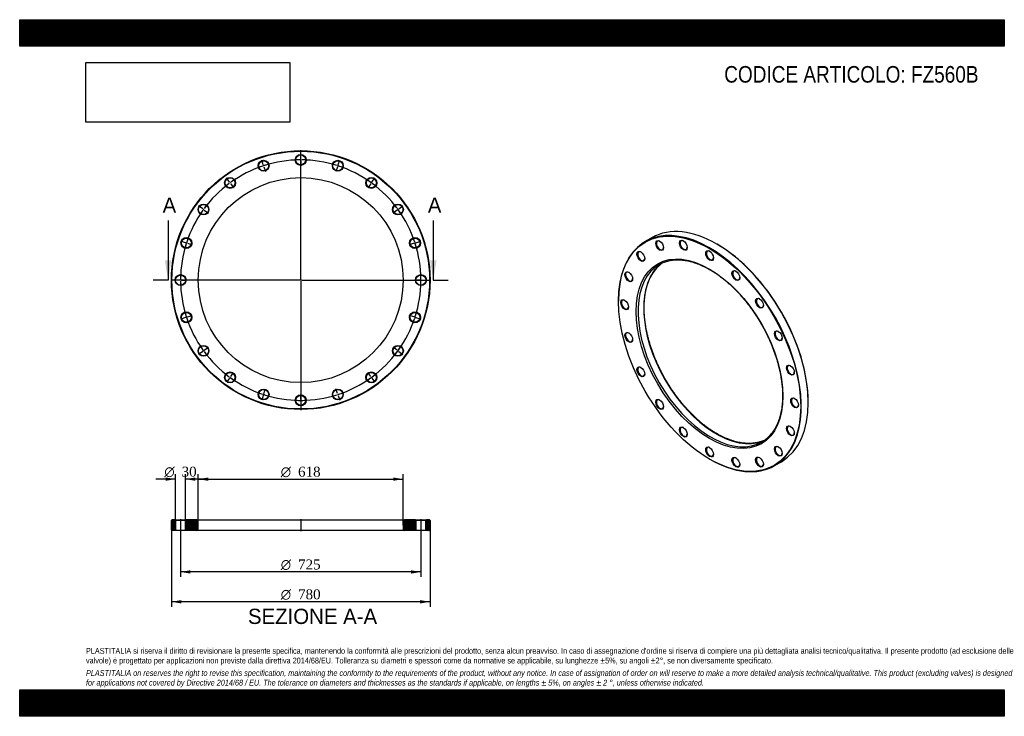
# Model space of a CAD drawing. Header units: millimetres. Extents: x 0 to 2970, y 0 to 2100.
import ezdxf
from ezdxf.enums import TextEntityAlignment as Align
from ezdxf.lldxf.tags import DXFTag

# ---------------------------------------------------------------- set-up
doc = ezdxf.new("R2010")
doc.units = ezdxf.units.MM
doc.header["$LTSCALE"] = 10
for name, color, linetype in [('Default', 7, 'Continuous'), ('DV2_Default', 7, 'Continuous'), ('DV3_Default', 7, 'Continuous'), ('FZ560B', 7, 'Continuous')]:
    doc.layers.add(name, color=color, linetype=linetype)
doc.styles.add('SEACAD_Solid_Edge_ANSI', font='seans.ttf')
doc.styles.add('SEACAD_Solid_Edge_ANSI1_Symbols', font='semeca1.ttf')
doc.styles.add('SEACAD_Times_New_Roman', font='times.ttf')
tags = doc.linetypes.add('CENTER2', pattern=[28.575, 19.05, -3.175, 3.175, -3.175]).pattern_tags.tags
tags[10:11] = [DXFTag(74, 4), DXFTag(75, 0), DXFTag(340, '0'), DXFTag(46, 0.0), DXFTag(50, 0.0), DXFTag(44, 0.0), DXFTag(45, 0.0)]
tags[8:9] = [DXFTag(74, 4), DXFTag(75, 0), DXFTag(340, '0'), DXFTag(46, 0.0), DXFTag(50, 0.0), DXFTag(44, 0.0), DXFTag(45, 0.0)]
tags[6:7] = [DXFTag(74, 4), DXFTag(75, 0), DXFTag(340, '0'), DXFTag(46, 0.0), DXFTag(50, 0.0), DXFTag(44, 0.0), DXFTag(45, 0.0)]
tags[4:5] = [DXFTag(74, 4), DXFTag(75, 0), DXFTag(340, '0'), DXFTag(46, 0.0), DXFTag(50, 0.0), DXFTag(44, 0.0), DXFTag(45, 0.0)]
picture_1 = doc.add_image_def('image1.jpg', size_in_pixel=(4302, 1260))

# ---------------------------------------------------------------- blocks, each defined once
blk = doc.blocks.new('SE')
at = {"layer": 'FZ560B', "color": 7, "linetype": 'Continuous'}
for p, q in [((1907.5, 1443), (1887, 1431.2)), ((2103.6, 1423.1), (2102.5, 1423.7)), ((1806.3, 1252.6), (1806.3, 1251.4)), ((2378.3, 946), (2378.3, 947.3)), ((2081, 775.6), (2082, 775)), ((2277, 755.7), (2297.5, 767.5))]:
    blk.add_line(p, q, dxfattribs=at)
for centre, major_axis in [((2081, 1092.8), (-194.3, 336.5)), ((1930.3, 1419.2), (8.3, -14.3)), ((2001.8, 1420), (8.3, -14.3)), ((2081, 1092.8), (156.5, -271.1)), ((1873.6, 1386.5), (8.3, -14.3)), ((2081, 1388.8), (8.3, -14.3)), ((1837.2, 1325), (8.3, -14.3)), ((2160.2, 1328.6), (8.3, -14.3)), ((1824.7, 1240.8), (8.3, -14.3)), ((2231.6, 1245.3), (8.3, -14.3)), ((1837.2, 1142.1), (8.3, -14.3)), ((2288.3, 1147), (8.3, -14.3)), ((1873.6, 1038.5), (8.3, -14.3)), ((2324.8, 1043.5), (8.3, -14.3)), ((1930.3, 940.3), (8.3, -14.3)), ((2337.3, 944.8), (8.3, -14.3)), ((2001.8, 857), (8.3, -14.3)), ((2324.8, 860.6), (8.3, -14.3)), ((2081, 796.8), (8.3, -14.3)), ((2288.3, 799.1), (8.3, -14.3)), ((2160.2, 765.6), (8.3, -14.3)), ((2231.6, 766.4), (8.3, -14.3))]:
    blk.add_ellipse(centre, major_axis=major_axis, ratio=0.57735, dxfattribs=at)
for centre, major_axis, start_param, end_param in [((2102.5, 1105.2), (-195, 337.7), 3.141593, 6.283185), ((2082, 1093.4), (195, -337.7), 0, 3.926991), ((1931.4, 1419.8), (-7.5, 13), 0, 3.878163), ((1931.4, 1419.8), (-7.5, 13), 5.546615, 6.283185), ((2002.8, 1420.6), (-7.5, 13), 0, 3.878163), ((2002.8, 1420.6), (-7.5, 13), 5.546615, 6.283185), ((1874.7, 1387.1), (-7.5, 13), 0, 3.878163), ((1874.7, 1387.1), (-7.5, 13), 5.546615, 6.283185), ((2082, 1389.4), (-7.5, 13), 0, 3.878163), ((2082, 1389.4), (-7.5, 13), 5.546615, 6.283185), ((2103.6, 1105.9), (194.3, -336.5), 0.785398, 2.356194), ((2083.8, 1094.4), (-154.5, 267.6), 6.196971, 6.283185), ((2100.8, 1104.2), (154.5, -267.6), 3.196541, 3.227138), ((1838.3, 1325.6), (-7.5, 13), 0, 3.878163), ((1838.3, 1325.6), (-7.5, 13), 5.546615, 6.283185), ((2083.8, 1094.4), (-154.5, 267.6), 0.085299, 3.056682), ((2100.8, 1104.2), (154.5, -267.6), 3.227138, 6.197344), ((2083.8, 1094.4), (-154.5, 267.6), 0, 0.085299), ((2161.2, 1329.2), (-7.5, 13), 0, 3.878163), ((2161.2, 1329.2), (-7.5, 13), 5.546615, 6.283185), ((1825.7, 1241.4), (-7.5, 13), 0, 3.878163), ((1825.7, 1241.4), (-7.5, 13), 5.546615, 6.283185), ((2232.7, 1245.9), (-7.5, 13), 0, 3.878163), ((2232.7, 1245.9), (-7.5, 13), 5.546615, 6.283185), ((2289.4, 1147.7), (-7.5, 13), 0, 3.878163), ((2289.4, 1147.7), (-7.5, 13), 5.546615, 6.283185), ((1838.3, 1142.7), (-7.5, 13), 0, 3.878163), ((1838.3, 1142.7), (-7.5, 13), 5.546615, 6.283185), ((1874.7, 1039.2), (-7.5, 13), 0, 3.878163), ((1874.7, 1039.2), (-7.5, 13), 5.546615, 6.283185), ((2325.8, 1044.1), (-7.5, 13), 0, 3.878163), ((2325.8, 1044.1), (-7.5, 13), 5.546615, 6.283185), ((1931.4, 940.9), (-7.5, 13), 0, 3.878163), ((1931.4, 940.9), (-7.5, 13), 5.546615, 6.283185), ((2338.4, 945.4), (-7.5, 13), 0, 3.878163), ((2338.4, 945.4), (-7.5, 13), 5.546615, 6.283185), ((2002.8, 857.6), (-7.5, 13), 0, 3.878163), ((2002.8, 857.6), (-7.5, 13), 5.546615, 6.283185), ((2325.8, 861.2), (-7.5, 13), 0, 3.878163), ((2325.8, 861.2), (-7.5, 13), 5.546615, 6.283185), ((2083.8, 1094.4), (-154.5, 267.6), 3.056682, 3.226156), ((2100.8, 1104.2), (154.5, -267.6), -0.085842, -0.054949), ((2082, 797.4), (-7.5, 13), 0, 3.878163), ((2082, 797.4), (-7.5, 13), 5.546615, 6.283185), ((2289.4, 799.7), (-7.5, 13), 0, 3.878163), ((2289.4, 799.7), (-7.5, 13), 5.546615, 6.283185), ((2082, 1093.4), (195, -337.7), 5.497787, 6.283185), ((2161.2, 766.2), (-7.5, 13), 0, 3.878163), ((2161.2, 766.2), (-7.5, 13), 5.546615, 6.283185), ((2232.7, 767), (-7.5, 13), 0, 3.878163), ((2232.7, 767), (-7.5, 13), 5.546615, 6.283185)]:
    blk.add_ellipse(centre, major_axis=major_axis, ratio=0.57735, start_param=start_param, end_param=end_param, dxfattribs=at)
for points, knots in [([(1942.9, 1368.5), (1943.6, 1368.8), (1946.2, 1369.9), (1951.5, 1371.6), (1958.3, 1373.4), (1965.4, 1374.7), (1972.7, 1375.7), (1980.1, 1376.1), (1987.7, 1376.2), (1995.4, 1375.8), (2003.3, 1375), (2011.2, 1373.8), (2019.3, 1372.1), (2027.5, 1370), (2035.8, 1367.5), (2044.2, 1364.5), (2052.6, 1361.2), (2061.1, 1357.4), (2069.6, 1353.2), (2078.1, 1348.7), (2086.7, 1343.7), (2095.2, 1338.4), (2103.8, 1332.6), (2112.3, 1326.5), (2120.7, 1320.1), (2129.1, 1313.3), (2137.5, 1306.1), (2145.7, 1298.6), (2153.9, 1290.9), (2162, 1282.8), (2169.9, 1274.4), (2177.7, 1265.7), (2185.3, 1256.8), (2192.8, 1247.6), (2200.2, 1238.1), (2207.3, 1228.5), (2214.3, 1218.6), (2221, 1208.6), (2227.6, 1198.3), (2233.9, 1187.9), (2240, 1177.4), (2245.8, 1166.7), (2251.4, 1156), (2256.7, 1145.1), (2261.8, 1134.1), (2266.5, 1123.1), (2271, 1112), (2275.2, 1101), (2279.2, 1089.9), (2282.8, 1078.8), (2286, 1067.7), (2289, 1056.7), (2291.7, 1045.7), (2294, 1034.8), (2296, 1024), (2297.7, 1013.4), (2299.1, 1002.8), (2300.1, 992.4), (2300.8, 982.1), (2301.1, 972.1), (2301.2, 962.2), (2300.8, 952.5), (2300.2, 943.1), (2299.2, 933.9), (2297.9, 924.9), (2296.2, 916.2), (2294.3, 907.8), (2292, 899.6), (2289.4, 891.8), (2286.5, 884.3), (2283.3, 877.1), (2279.7, 870.2), (2275.9, 863.7), (2271.8, 857.6), (2267.4, 851.8), (2262.7, 846.3), (2257.7, 841.3), (2253.5, 837.5), (2251.2, 835.7), (2250.5, 835.1)], [0, 0, 0, 0, 0.004109, 0.017476, 0.030829, 0.044165, 0.057481, 0.070776, 0.084052, 0.097309, 0.11055, 0.123777, 0.136992, 0.150198, 0.163396, 0.176588, 0.189777, 0.202963, 0.216148, 0.229332, 0.242516, 0.255701, 0.268887, 0.282074, 0.295262, 0.308452, 0.321644, 0.334838, 0.348033, 0.361229, 0.374428, 0.387627, 0.400828, 0.41403, 0.427233, 0.440437, 0.453642, 0.466847, 0.480053, 0.493259, 0.506465, 0.519671, 0.532877, 0.546083, 0.559288, 0.572493, 0.585696, 0.598899, 0.612101, 0.625301, 0.6385, 0.651698, 0.664894, 0.678088, 0.69128, 0.70447, 0.717659, 0.730845, 0.74403, 0.757213, 0.770394, 0.783574, 0.796753, 0.809933, 0.823112, 0.836292, 0.849475, 0.862662, 0.875854, 0.889054, 0.902263, 0.915483, 0.928718, 0.94197, 0.95524, 0.968531, 0.981842, 0.995174, 1, 1, 1, 1]), ([(2102.8, 852.1), (2101.1, 853.1), (2097.1, 855.5), (2089.7, 860.1), (2081.2, 865.7), (2072.7, 871.8), (2064.2, 878.3), (2055.8, 885.1), (2047.5, 892.2), (2039.2, 899.7), (2031.1, 907.4), (2023, 915.5), (2015.1, 923.9), (2007.3, 932.6), (1999.6, 941.5), (1992.1, 950.7), (1984.7, 960.1), (1977.6, 969.7), (1970.6, 979.6), (1963.9, 989.6), (1957.3, 999.8), (1951, 1010.2), (1944.9, 1020.8), (1939.1, 1031.4), (1933.5, 1042.2), (1928.1, 1053.1), (1923, 1064), (1918.3, 1075), (1913.7, 1086.1), (1909.5, 1097.2), (1905.6, 1108.3), (1902, 1119.4), (1898.7, 1130.4), (1895.7, 1141.5), (1893, 1152.4), (1890.7, 1163.3), (1888.6, 1174.1), (1886.9, 1184.8), (1885.6, 1195.4), (1884.5, 1205.8), (1883.8, 1216), (1883.5, 1226.1), (1883.4, 1236), (1883.7, 1245.7), (1884.4, 1255.2), (1885.3, 1264.4), (1886.6, 1273.4), (1888.3, 1282.1), (1890.2, 1290.5), (1892.5, 1298.6), (1895.1, 1306.5), (1898, 1314), (1901.2, 1321.2), (1904.7, 1328.1), (1908.5, 1334.6), (1912.6, 1340.8), (1917, 1346.6), (1921.7, 1352.1), (1926.6, 1357.1), (1930.8, 1361), (1933.2, 1362.8), (1934, 1363.4)], [0, 0, 0, 0, 0.009062, 0.026302, 0.043546, 0.06079, 0.078037, 0.095286, 0.112537, 0.12979, 0.147045, 0.164303, 0.181562, 0.198823, 0.216086, 0.233351, 0.250617, 0.267884, 0.285152, 0.302421, 0.31969, 0.33696, 0.35423, 0.3715, 0.388769, 0.406039, 0.423307, 0.440575, 0.457842, 0.475107, 0.492371, 0.509634, 0.526895, 0.544153, 0.56141, 0.578664, 0.595916, 0.613165, 0.630412, 0.647656, 0.664898, 0.682138, 0.699375, 0.716611, 0.733846, 0.751081, 0.768316, 0.785552, 0.802791, 0.820036, 0.837287, 0.854547, 0.87182, 0.889108, 0.906415, 0.923744, 0.941096, 0.958475, 0.975882, 0.993315, 1, 1, 1, 1]), ([(2241.8, 830.2), (2240.9, 829.8), (2238.2, 828.7), (2232.8, 827), (2225.9, 825.2), (2218.8, 823.9), (2211.6, 823), (2204.1, 822.5), (2196.6, 822.5), (2188.8, 822.9), (2181, 823.7), (2173, 825), (2164.9, 826.6), (2156.7, 828.8), (2148.4, 831.3), (2140, 834.3), (2131.6, 837.6), (2123.1, 841.4), (2114.6, 845.6), (2107.7, 849.3), (2104, 851.4), (2102.8, 852.1)], [0, 0, 0, 0, 0.020628, 0.077481, 0.134274, 0.190992, 0.247626, 0.304175, 0.360639, 0.417025, 0.473342, 0.529599, 0.585806, 0.641973, 0.698109, 0.754222, 0.810319, 0.866405, 0.922485, 0.978563, 1, 1, 1, 1])]:
    blk.add_open_spline(points, degree=3, knots=knots, dxfattribs=at)
blk = doc.blocks.new('SE1')
at = {"layer": 'Default', "color": 7, "linetype": 'CENTER2'}
for start, end in [(90.4742, 107.5258), (72.4742, 89.5258), (108.4742, 125.5258), (54.4742, 71.5258), (126.4742, 143.5258), (36.4742, 53.5258), (144.4742, 161.5258), (18.4742, 35.5258), (162.4742, 179.5258), (0.4742, 17.5258), (180.4742, 197.5258), (342.4742, 359.5258), (198.4742, 215.5258), (324.4742, 341.5258), (216.4742, 233.5258), (306.4742, 323.5258), (234.4742, 251.5258), (288.4742, 305.5258), (252.4742, 269.5258), (270.4742, 287.5258)]:
    blk.add_arc((847.7, 1314.9), 362.5, start, end, dxfattribs=at)
at = {"layer": 'DV2_Default', "color": 7, "linetype": 'CENTER2'}
for p, q in [((847.7, 1317.9), (847.7, 1706.6)), ((847.7, 1680.4), (847.7, 1695.6)), ((734.7, 1662.5), (730, 1677)), ((847.7, 1675.9), (847.7, 1678.9)), ((847.7, 1674.4), (847.7, 1659.1)), ((960.6, 1662.5), (965.3, 1677)), ((736.1, 1658.2), (735.2, 1661)), ((736.6, 1656.8), (741.3, 1642.3)), ((958.8, 1656.8), (954.1, 1642.3)), ((959.2, 1658.2), (960.2, 1661)), ((632.8, 1610.6), (623.9, 1622.9)), ((635.5, 1606.9), (633.7, 1609.3)), ((636.4, 1605.7), (645.3, 1593.4)), ((1059, 1605.7), (1050, 1593.4)), ((1059.9, 1606.9), (1061.6, 1609.3)), ((1062.5, 1610.6), (1071.5, 1622.9)), ((552, 1529.7), (539.7, 1538.7)), ((555.6, 1527), (553.2, 1528.8)), ((556.8, 1526.2), (569.2, 1517.2)), ((1138.5, 1526.2), (1126.2, 1517.2)), ((1139.7, 1527), (1142.2, 1528.8)), ((1143.4, 1529.7), (1155.7, 1538.7)), ((500.1, 1427.8), (485.6, 1432.5)), ((504.4, 1426.4), (501.5, 1427.3)), ((505.8, 1425.9), (520.3, 1421.2)), ((1189.6, 1425.9), (1175.1, 1421.2)), ((1191, 1426.4), (1193.9, 1427.3)), ((1195.3, 1427.8), (1209.8, 1432.5)), ((844.7, 1314.9), (455.9, 1314.9)), ((482.2, 1314.9), (466.9, 1314.9)), ((486.7, 1314.9), (483.7, 1314.9)), ((488.2, 1314.9), (503.4, 1314.9)), ((849.2, 1314.9), (846.2, 1314.9)), ((847.7, 1316.4), (847.7, 1313.4)), ((847.7, 1311.9), (847.7, 923.1)), ((850.7, 1314.9), (1239.4, 1314.9)), ((1207.2, 1314.9), (1191.9, 1314.9)), ((1207.2, 1314.9), (1193.4, 1314.9)), ((1208.7, 1314.9), (1211.7, 1314.9)), ((1208.7, 1314.9), (1211.7, 1314.9)), ((1213.2, 1314.9), (1226.9, 1314.9)), ((1213.2, 1314.9), (1228.4, 1314.9)), ((500.1, 1201.9), (485.6, 1197.2)), ((504.4, 1203.3), (501.5, 1202.4)), ((505.8, 1203.8), (520.3, 1208.5)), ((1189.6, 1203.8), (1175.1, 1208.5)), ((1191, 1203.3), (1193.9, 1202.4)), ((1195.3, 1201.9), (1209.8, 1197.2)), ((552, 1100), (539.7, 1091.1)), ((555.6, 1102.7), (553.2, 1100.9)), ((556.8, 1103.5), (569.2, 1112.5)), ((1138.5, 1103.5), (1126.2, 1112.5)), ((1139.7, 1102.7), (1142.2, 1100.9)), ((1143.4, 1100), (1155.7, 1091.1)), ((632.8, 1019.2), (623.9, 1006.8)), ((635.5, 1022.8), (633.7, 1020.4)), ((636.4, 1024), (645.3, 1036.4)), ((1059, 1024), (1050, 1036.4)), ((1059.9, 1022.8), (1061.6, 1020.4)), ((1062.5, 1019.2), (1071.5, 1006.8)), ((736.6, 973), (741.3, 987.5)), ((958.8, 973), (954.1, 987.5)), ((734.7, 967.2), (730, 952.7)), ((736.1, 971.5), (735.2, 968.7)), ((847.7, 955.4), (847.7, 970.6)), ((847.7, 953.9), (847.7, 950.9)), ((959.2, 971.5), (960.2, 968.7)), ((960.6, 967.2), (965.3, 952.7)), ((847.7, 949.4), (847.7, 934.1))]:
    blk.add_line(p, q, dxfattribs=at)
for start, end in [(105.1155, 107.5258), (90.4742, 92.8845), (89.7629, 90.2371), (87.1155, 89.5258), (72.4742, 74.8845), (108.4742, 110.8845), (107.7629, 108.2371), (71.7629, 72.2371), (69.1155, 71.5258), (126.4742, 128.8845), (125.7629, 126.2371), (123.1155, 125.5258), (54.4742, 56.8845), (53.7629, 54.2371), (51.1155, 53.5258), (144.4742, 146.8845), (143.7629, 144.2371), (141.1155, 143.5258), (36.4742, 38.8845), (35.7629, 36.2371), (33.1155, 35.5258), (161.7629, 162.2371), (159.1155, 161.5258), (18.4742, 20.8845), (17.7629, 18.2371), (162.4742, 164.8845), (15.1155, 17.5258), (177.1155, 179.5258), (179.7629, 180.2371), (180.4742, 182.8845), (0.4742, 2.8845), (357.1155, 359.5258), (0.4742, 2.6475), (357.3525, 359.5258), (359.7629, 0.2371), (359.7629, 0.2371), (195.1155, 197.5258), (342.4742, 344.8845), (197.7629, 198.2371), (198.4742, 200.8845), (339.1155, 341.5258), (341.7629, 342.2371), (213.1155, 215.5258), (215.7629, 216.2371), (216.4742, 218.8845), (321.1155, 323.5258), (323.7629, 324.2371), (324.4742, 326.8845), (231.1155, 233.5258), (233.7629, 234.2371), (234.4742, 236.8845), (303.1155, 305.5258), (305.7629, 306.2371), (306.4742, 308.8845), (249.1155, 251.5258), (251.7629, 252.2371), (252.4742, 254.8845), (267.1155, 269.5258), (269.7629, 270.2371), (270.4742, 272.8845), (285.1155, 287.5258), (287.7629, 288.2371), (288.4742, 290.8845)]:
    blk.add_arc((847.7, 1314.9), 362.5, start, end, dxfattribs=at)
at = {"layer": 'FZ560B', "color": 7, "linetype": 'Continuous'}
for centre, radius in [((847.7, 1314.9), 390), ((847.7, 1314.9), 388.5), ((847.7, 1677.4), 16.5), ((735.7, 1659.6), 16.5), ((735.7, 1659.6), 15), ((847.7, 1677.4), 15), ((959.7, 1659.6), 16.5), ((959.7, 1659.6), 15), ((847.7, 1314.9), 309), ((634.6, 1608.1), 16.5), ((634.6, 1608.1), 15), ((1060.8, 1608.1), 16.5), ((1060.8, 1608.1), 15), ((554.4, 1527.9), 16.5), ((1141, 1527.9), 16.5), ((554.4, 1527.9), 15), ((1141, 1527.9), 15), ((502.9, 1426.9), 16.5), ((502.9, 1426.9), 15), ((1192.4, 1426.9), 16.5), ((1192.4, 1426.9), 15), ((485.2, 1314.9), 16.5), ((485.2, 1314.9), 15), ((1210.2, 1314.9), 16.5), ((1210.2, 1314.9), 15), ((502.9, 1202.8), 16.5), ((502.9, 1202.8), 15), ((1192.4, 1202.8), 16.5), ((1192.4, 1202.8), 15), ((554.4, 1101.8), 16.5), ((554.4, 1101.8), 15), ((1141, 1101.8), 16.5), ((1141, 1101.8), 15), ((634.6, 1021.6), 16.5), ((634.6, 1021.6), 15), ((1060.8, 1021.6), 16.5), ((1060.8, 1021.6), 15), ((735.7, 970.1), 16.5), ((735.7, 970.1), 15), ((959.7, 970.1), 16.5), ((959.7, 970.1), 15), ((847.7, 952.4), 16.5), ((847.7, 952.4), 15)]:
    blk.add_circle(centre, radius, dxfattribs=at)
blk = doc.blocks.new('SE3')
at = {"color": 7, "linetype": 'Continuous', "style": 'SEACAD_Solid_Edge_ANSI'}
blk.add_text('A', height=46, dxfattribs=at).set_placement((431.1, 1563.9), align=Align.TOP_LEFT)
blk = doc.blocks.new('SE4')
at = {"color": 7, "linetype": 'Continuous', "style": 'SEACAD_Solid_Edge_ANSI'}
blk.add_text('A', height=46, dxfattribs=at).set_placement((1231.1, 1563.9), align=Align.TOP_LEFT)
blk = doc.blocks.new('SEANNOT_GROUP')
at = {"linetype": 'Continuous'}
blk.add_hatch(color=7, dxfattribs=at).paths.add_polyline_path([(437.7, 1374.9), (447.7, 1314.9), (457.7, 1374.9)])
at = {"color": 7, "linetype": 'Continuous'}
blk.add_lwpolyline([(447.7, 1494.9), (447.7, 1314.9)], dxfattribs=at)
blk = doc.blocks.new('SEANNOT_GROUP1')
at = {"linetype": 'Continuous'}
blk.add_hatch(color=7, dxfattribs=at).paths.add_polyline_path([(1237.7, 1374.9), (1247.7, 1314.9), (1257.7, 1374.9)])
at = {"color": 7, "linetype": 'Continuous'}
blk.add_lwpolyline([(1247.7, 1494.9), (1247.7, 1314.9)], dxfattribs=at)
blk = doc.blocks.new('SE2')
at = {"layer": 'Default', "color": 7, "linetype": 'CENTER2'}
for p, q in [((447.7, 1314.9), (402.7, 1314.9)), ((1247.7, 1314.9), (1292.7, 1314.9))]:
    blk.add_line(p, q, dxfattribs=at)
at = {"layer": 'Default'}
for name in ['SE3', 'SE4', 'SEANNOT_GROUP', 'SEANNOT_GROUP1']:
    blk.add_blockref(name, (0, 0), dxfattribs=at)
blk = doc.blocks.new('SE5')
at = {"layer": 'FZ560B', "linetype": 'Continuous'}
h = blk.add_hatch(dxfattribs=at)
h.set_pattern_fill('LINE', scale=0.62992, angle=45, style=0)
h.paths.add_polyline_path([(468.7, 592.1), (459.2, 592.1), (457.7, 590.6), (457.7, 561.6), (459.2, 560.1), (468.7, 560.1), (470.2, 561.6), (470.2, 590.6)])
h = blk.add_hatch(dxfattribs=at)
h.set_pattern_fill('LINE', scale=0.62992, angle=45, style=0)
edge = h.paths.add_edge_path()
edge.add_line((501.7, 560.1), (534.7, 560.1))
edge.add_arc((534.7, 564.1), 4, 270, 360)
edge.add_line((538.7, 564.1), (538.7, 588.1))
edge.add_arc((534.7, 588.1), 4, 0, 90)
edge.add_line((534.7, 592.1), (501.7, 592.1))
edge.add_line((501.7, 592.1), (500.2, 590.6))
edge.add_line((500.2, 590.6), (500.2, 561.6))
edge.add_line((500.2, 561.6), (501.7, 560.1))
h = blk.add_hatch(dxfattribs=at)
h.set_pattern_fill('LINE', scale=0.629921, angle=45, style=0)
edge = h.paths.add_edge_path()
edge.add_line((1195.2, 561.6), (1195.2, 590.6))
edge.add_line((1195.2, 590.6), (1193.7, 592.1))
edge.add_line((1193.7, 592.1), (1160.7, 592.1))
edge.add_arc((1160.7, 588.1), 4, 90, 180)
edge.add_line((1156.7, 588.1), (1156.7, 564.1))
edge.add_arc((1160.7, 564.1), 4, 180, 270)
edge.add_line((1160.7, 560.1), (1193.7, 560.1))
edge.add_line((1193.7, 560.1), (1195.2, 561.6))
h = blk.add_hatch(dxfattribs=at)
h.set_pattern_fill('LINE', scale=0.629921, angle=45, style=0)
h.paths.add_polyline_path([(1225.2, 590.6), (1225.2, 561.6), (1226.7, 560.1), (1236.2, 560.1), (1237.7, 561.6), (1237.7, 590.6), (1236.2, 592.1), (1226.7, 592.1)])
at = {"layer": 'DV3_Default', "color": 7, "linetype": 'CENTER2'}
for p, q in [((485.2, 593.8), (485.2, 558.3)), ((847.7, 593.8), (847.7, 558.3)), ((1210.2, 593.8), (1210.2, 558.3))]:
    blk.add_line(p, q, dxfattribs=at)
at = {"layer": 'FZ560B', "color": 7, "linetype": 'Continuous'}
for p, q in [((459.2, 592.1), (457.7, 590.6)), ((457.7, 561.6), (457.7, 590.6)), ((468.7, 592.1), (459.2, 592.1)), ((468.7, 592.1), (501.7, 592.1)), ((468.7, 592.1), (470.2, 590.6)), ((500.2, 590.6), (470.2, 590.6)), ((470.2, 590.6), (470.2, 561.6)), ((500.2, 590.6), (501.7, 592.1)), ((500.2, 561.6), (500.2, 590.6)), ((534.7, 592.1), (501.7, 592.1)), ((534.7, 592.1), (1160.7, 592.1)), ((538.7, 564.1), (538.7, 588.1)), ((1156.7, 588.1), (1156.7, 564.1)), ((1193.7, 592.1), (1160.7, 592.1)), ((1193.7, 592.1), (1226.7, 592.1)), ((1193.7, 592.1), (1195.2, 590.6)), ((1225.2, 590.6), (1195.2, 590.6)), ((1195.2, 590.6), (1195.2, 561.6)), ((1225.2, 590.6), (1226.7, 592.1)), ((1225.2, 561.6), (1225.2, 590.6)), ((1236.2, 592.1), (1226.7, 592.1)), ((1237.7, 590.6), (1236.2, 592.1)), ((1237.7, 590.6), (1237.7, 561.6)), ((457.7, 561.6), (459.2, 560.1)), ((468.7, 560.1), (459.2, 560.1)), ((470.2, 561.6), (468.7, 560.1)), ((501.7, 560.1), (468.7, 560.1)), ((470.2, 561.6), (500.2, 561.6)), ((501.7, 560.1), (500.2, 561.6)), ((534.7, 560.1), (501.7, 560.1)), ((1160.7, 560.1), (534.7, 560.1)), ((1193.7, 560.1), (1160.7, 560.1)), ((1195.2, 561.6), (1193.7, 560.1)), ((1226.7, 560.1), (1193.7, 560.1)), ((1195.2, 561.6), (1225.2, 561.6)), ((1226.7, 560.1), (1225.2, 561.6)), ((1236.2, 560.1), (1226.7, 560.1)), ((1236.2, 560.1), (1237.7, 561.6))]:
    blk.add_line(p, q, dxfattribs=at)
for centre, start, end in [((534.7, 588.1), 0, 90), ((1160.7, 588.1), 90, 180), ((534.7, 564.1), 270, 0), ((1160.7, 564.1), 180, 270)]:
    blk.add_arc(centre, 4, start, end, dxfattribs=at)
blk = doc.blocks.new('GDimGGroup')
at = {"layer": 'Default', "linetype": 'Continuous'}
for points in [[(515.2, 430.2), (515.2, 440.2), (485.2, 435.2)], [(1180.2, 430.2), (1210.2, 435.2), (1180.2, 440.2)]]:
    blk.add_hatch(color=7, dxfattribs=at).paths.add_polyline_path(points)
at = {"layer": 'Default', "color": 7, "linetype": 'Continuous'}
for p, q in [((485.2, 560.1), (485.2, 420.2)), ((1210.2, 560.1), (1210.2, 420.2)), ((1210.2, 435.2), (485.2, 435.2))]:
    blk.add_line(p, q, dxfattribs=at)
for s, style, p in [('O', 'SEACAD_Solid_Edge_ANSI1_Symbols', (787.5, 472.7)), ('725', 'SEACAD_Times_New_Roman', (839.7, 472.7))]:
    blk.add_text(s, height=30, dxfattribs=dict(at, style=style)).set_placement(p, align=Align.TOP_LEFT)
blk = doc.blocks.new('GDimGGroup1')
at = {"layer": 'Default', "linetype": 'Continuous'}
for points in [[(568.7, 719.9), (538.7, 714.9), (568.7, 709.9)], [(1126.7, 719.9), (1126.7, 709.9), (1156.7, 714.9)]]:
    blk.add_hatch(color=7, dxfattribs=at).paths.add_polyline_path(points)
at = {"layer": 'Default', "color": 7, "linetype": 'Continuous'}
for p, q in [((538.7, 576.1), (538.7, 729.9)), ((538.7, 714.9), (1156.7, 714.9)), ((1156.7, 576.1), (1156.7, 729.9))]:
    blk.add_line(p, q, dxfattribs=at)
for s, style, p in [('O', 'SEACAD_Solid_Edge_ANSI1_Symbols', (787.5, 752.4)), ('618', 'SEACAD_Times_New_Roman', (839.7, 752.4))]:
    blk.add_text(s, height=30, dxfattribs=dict(at, style=style)).set_placement(p, align=Align.TOP_LEFT)
blk = doc.blocks.new('GDimGGroup2')
at = {"layer": 'Default', "linetype": 'Continuous'}
for points in [[(487.7, 340.2), (487.7, 350.2), (457.7, 345.2)], [(1207.7, 340.2), (1237.7, 345.2), (1207.7, 350.2)]]:
    blk.add_hatch(color=7, dxfattribs=at).paths.add_polyline_path(points)
at = {"layer": 'Default', "color": 7, "linetype": 'Continuous'}
for p, q in [((457.7, 576.1), (457.7, 330.2)), ((1237.7, 576.1), (1237.7, 330.2)), ((1237.7, 345.2), (457.7, 345.2))]:
    blk.add_line(p, q, dxfattribs=at)
for s, style, p in [('O', 'SEACAD_Solid_Edge_ANSI1_Symbols', (787.5, 382.7)), ('780', 'SEACAD_Times_New_Roman', (839.7, 382.7))]:
    blk.add_text(s, height=30, dxfattribs=dict(at, style=style)).set_placement(p, align=Align.TOP_LEFT)
blk = doc.blocks.new('GDimGGroup3')
at = {"layer": 'Default', "linetype": 'Continuous'}
for points in [[(440.2, 720), (440.2, 710), (470.2, 715)], [(530.2, 720), (500.2, 715), (530.2, 710)]]:
    blk.add_hatch(color=7, dxfattribs=at).paths.add_polyline_path(points)
at = {"layer": 'Default', "color": 7, "linetype": 'Continuous'}
for p, q in [((470.2, 715), (410.2, 715)), ((470.2, 590.6), (470.2, 730)), ((500.2, 590.6), (500.2, 730)), ((560.2, 715), (500.2, 715))]:
    blk.add_line(p, q, dxfattribs=at)
for s, style, p in [('O', 'SEACAD_Solid_Edge_ANSI1_Symbols', (436.3, 752.5)), ('30', 'SEACAD_Times_New_Roman', (488.5, 752.5))]:
    blk.add_text(s, height=30, dxfattribs=dict(at, style=style)).set_placement(p, align=Align.TOP_LEFT)

msp = doc.modelspace()

# ---------------------------------------------------------------- hatches: boundary and pattern name
at = {"layer": 'Default', "linetype": 'Continuous'}
h = msp.add_hatch(dxfattribs=at)
h.set_pattern_fill('LINE', scale=0.629921, angle=45, style=0)
h.paths.add_polyline_path([(2970, 2020), (2970, 2100), (0, 2100), (0, 2020)])
for points in [[(2970, 2020), (2970, 2100), (0, 2100), (0, 2020)], [(2970, 0), (2970, 80), (0, 80), (0, 0)]]:
    msp.add_hatch(color=7, dxfattribs=at).paths.add_polyline_path(points)
h = msp.add_hatch(dxfattribs=at)
h.set_pattern_fill('LINE', scale=0.629921, angle=45, style=0)
h.paths.add_polyline_path([(2970, 0), (2970, 80), (0, 80), (0, 0)])

# ---------------------------------------------------------------- linework, layer by layer
at = {"layer": 'Default', "color": 7, "linetype": 'Continuous'}
for p, q in [((0, 2100), (2970, 2100)), ((0, 2020), (0, 2100)), ((2970, 2100), (2970, 2020)), ((2970, 2020), (0, 2020)), ((0, 80), (2970, 80)), ((0, 0), (0, 80)), ((2970, 80), (2970, 0)), ((2970, 0), (0, 0))]:
    msp.add_line(p, q, dxfattribs=at)

# ---------------------------------------------------------------- block references
at = {"layer": 'Default'}
for name in ['SE1', 'SE2', 'SE', 'GDimGGroup3', 'GDimGGroup1', 'SE5', 'GDimGGroup2', 'GDimGGroup']:
    msp.add_blockref(name, (0, 0), dxfattribs=at)

# ---------------------------------------------------------------- texts
at = {"layer": 'Default', "color": 7, "linetype": 'Continuous', "style": 'SEACAD_Solid_Edge_ANSI'}
msp.add_text('SEZIONE A-A', height=46, dxfattribs=at).set_placement((688.5, 324.3), align=Align.TOP_LEFT)
at = {"layer": 'Default', "attachment_point": 1}
for s, insert, char_height, width in [('{\\fArial Narrow|b0||i0||c0|p34;\\C7;\\H50.;\\W1.;CODICE ARTICOLO: FZ560B}', (2125.2, 1960.3), 50, 792.996), ("{\\fArial Narrow|b0||i0||c0|p34;\\C7;\\H17.5;\\W1.;PLASTITALIA si riserva il diritto di revisionare la presente specifica, mantenendo la conformità alle prescrizioni del prodotto, senza alcun preavviso. In caso di assegnazione d'ordine si riserva di compiere una più dettagliata analisi tecnico/qualitativa. Il presente prodotto (ad esclusione delle \\P}{\\fArial Narrow|b0||i0||c0|p34;\\C7;\\H17.5;\\W1.;valvole) è progettato per applicazioni non previste dalla direttiva 2014/68/EU. Tolleranza su diametri e spessori come da normative se applicabile, su lunghezze ±5%, su angoli ±2°, se non diversamente specificato.\\P}{\\fArial Narrow|b0||i0||c0|p34;\\C7;\\H5.;\\W1.;   \\P}{\\fArial Narrow|b0||i1||c0|p34;\\C7;\\H17.5;\\W1.;PLASTITALIA on reserves the right to revise this specification, maintaining the conformity to the requirements of the product, without any notice. In case of assignation of order on will reserve to make a more detailed analysis technical/qualitative. This product (excluding valves) is designed \\P}{\\fArial Narrow|b0||i1||c0|p34;\\C7;\\H17.5;\\W1.;for applications not covered by Directive 2014/68 / EU. The tolerance on diameters and thicknesses as the standards if applicable, on lengths ± 5%, on angles ± 2 °, unless otherwise indicated.\\P}", (200, 206), 17.5, 2570)]:
    msp.add_mtext(s, dxfattribs=dict(at, insert=insert, char_height=char_height, width=width))

# ---------------------------------------------------------------- pictures from other files: only their frames are drawn
image = msp.add_image(picture_1, insert=(200, 1791), size_in_units=(614.6, 180))
image.dxf.flags = 7

doc.saveas('drawing.dxf')
